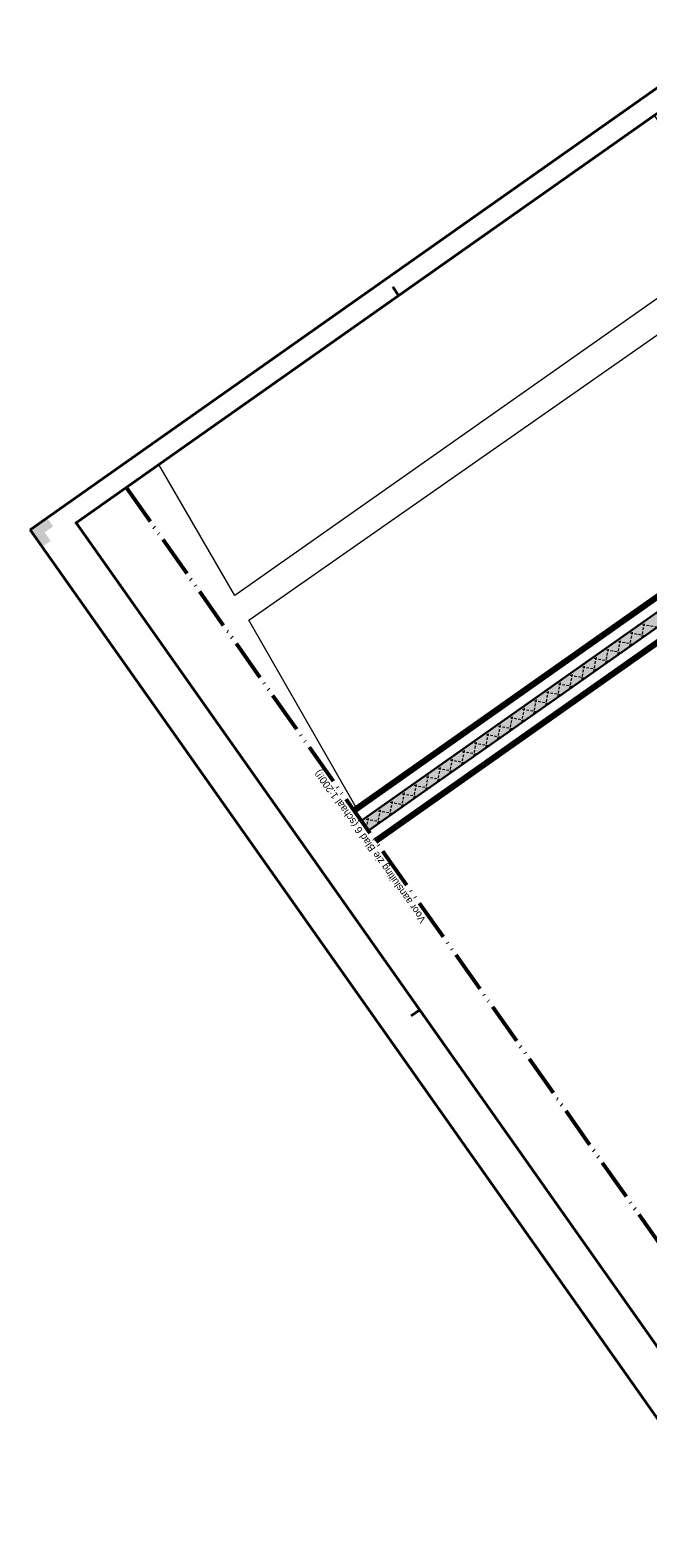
# Model space of a CAD drawing. Header units: metres. Extents: x 148786 to 149386, y 485542 to 486087.
# Tile 1 of 6: x 148786 to 148934, y 485542 to 485905. Entities that reach past the tile are written whole.
import ezdxf

# ---------------------------------------------------------------- set-up
doc = ezdxf.new("R2010")
doc.units = ezdxf.units.M
doc.header["$MEASUREMENT"] = 0
doc.linetypes.add('bladgr', pattern=[6.12, 4, -0.66, 0.07, -0.66, 0.07, -0.66])
doc.linetypes.add('DGN Style 2', pattern=[1, 0.6, -0.4])
for name, color, linetype, lineweight in [('BWR-verw-situatie', 214, 'DGN Style 2', 13), ('TOP-L-topo objecten vlak', 7, 'Continuous', 0), ('WVB-alg-bladgrens', 2, 'bladgr', 53), ('WVB-alg-onderhoek', 7, 'Continuous', 30), ('WVB-alg-werkgrens', 6, 'Continuous', 53), ('WVB-raster-20%', 254, 'Continuous', 30), ('WVB-tekst-dik 035', 1, 'Continuous', 40)]:
    doc.layers.add(name, color=color, linetype=linetype, lineweight=lineweight)
doc.styles.add('Style-WORKING', font='WORKING.shx')

msp = doc.modelspace()

# ---------------------------------------------------------------- hatches: boundary and pattern name
at = {"layer": 'WVB-alg-onderhoek', "lineweight": 40}
msp.add_hatch(color=256, dxfattribs=at).paths.add_polyline_path([(148788.63, 485780.51), (148785.75, 485784.6), (148789.84, 485787.48), (148791.28, 485785.44), (148789.23, 485784), (148790.67, 485781.95)])

# ---------------------------------------------------------------- linework, layer by layer
at = {"layer": 'BWR-verw-situatie'}
for p, q in [((149169.26, 485928.81), (148865.4, 485714.54)), ((149170.99, 485926.36), (148867.13, 485712.09)), ((148930.08, 485756.48), (148930.8, 485760.65)), ((148936.67, 485761.13), (148932.49, 485761.85)), ((148932.96, 485758.51), (148933.68, 485762.69)), ((148924.3, 485752.4), (148925.02, 485756.58)), ((148930.89, 485757.05), (148926.71, 485757.77)), ((148927.19, 485754.44), (148927.91, 485758.62)), ((148933.78, 485759.09), (148929.6, 485759.81)), ((148925.11, 485752.97), (148920.92, 485753.69)), ((148921.41, 485750.37), (148922.13, 485754.54)), ((148928, 485755.01), (148923.81, 485755.73)), ((148919.32, 485748.89), (148915.14, 485749.61)), ((148915.64, 485746.29), (148916.36, 485750.47)), ((148922.22, 485750.93), (148918.03, 485751.65)), ((148918.52, 485748.33), (148919.24, 485752.51)), ((148913.54, 485744.82), (148909.36, 485745.54)), ((148909.86, 485742.22), (148910.58, 485746.4)), ((148916.43, 485746.85), (148912.25, 485747.58)), ((148912.75, 485744.26), (148913.47, 485748.44)), ((148904.09, 485738.15), (148904.81, 485742.33)), ((148910.65, 485742.78), (148906.47, 485743.5)), ((148906.97, 485740.18), (148907.69, 485744.36)), ((148898.31, 485734.07), (148899.03, 485738.25)), ((148904.87, 485738.7), (148900.69, 485739.42)), ((148901.2, 485736.11), (148901.92, 485740.29)), ((148907.76, 485740.74), (148903.58, 485741.46)), ((148899.09, 485734.62), (148894.9, 485735.34)), ((148895.42, 485732.04), (148896.14, 485736.22)), ((148901.98, 485736.66), (148897.8, 485737.38)), ((148893.31, 485730.55), (148889.12, 485731.27)), ((148889.65, 485727.97), (148890.37, 485732.14)), ((148896.2, 485732.58), (148892.01, 485733.31)), ((148892.53, 485730), (148893.25, 485734.18)), ((148883.87, 485723.89), (148884.59, 485728.07)), ((148890.41, 485728.51), (148886.23, 485729.23)), ((148886.76, 485725.93), (148887.48, 485730.11)), ((148878.1, 485719.82), (148878.82, 485724)), ((148884.63, 485724.43), (148880.45, 485725.15)), ((148880.98, 485721.86), (148881.7, 485726.04)), ((148887.52, 485726.47), (148883.34, 485727.19)), ((148878.85, 485720.35), (148874.67, 485721.07)), ((148875.21, 485717.78), (148875.93, 485721.96)), ((148881.74, 485722.39), (148877.56, 485723.11)), ((148873.07, 485716.28), (148868.89, 485717)), ((148869.43, 485713.71), (148870.15, 485717.89)), ((148875.96, 485718.31), (148871.78, 485719.03)), ((148872.32, 485715.75), (148873.04, 485719.93)), ((148867.13, 485712.09), (148865.4, 485714.54)), ((148870.18, 485714.24), (148865.99, 485714.96)), ((148866.72, 485712.68), (148867.26, 485715.85)), ((148867.29, 485712.2), (148867.03, 485712.24))]:
    msp.add_line(p, q, dxfattribs=at)
at = {"layer": 'TOP-L-topo objecten vlak', "color": 7, "linetype": 'Continuous', "lineweight": 0}
msp.add_line((148834.97, 485768.75), (148816.68, 485800.29), dxfattribs=at)
at = {"layer": 'TOP-L-topo objecten vlak', "color": 7, "linetype": 'Continuous', "lineweight": 0, "flags": 128}
for points in [[(148935.9, 485884.36), (148957.33, 485854.79), (148834.97, 485768.75)], [(148864.18, 485717.74), (148838.37, 485762.88), (148961.86, 485849.11), (148991.92, 485807.89), (148864.18, 485717.74)], [(148868.74, 485709.82), (148996.81, 485800.37), (149000, 485795.97)]]:
    msp.add_lwpolyline(points, dxfattribs=at)
at = {"layer": 'WVB-alg-bladgrens', "linetype": 'bladgr', "ltscale": 2.5}
msp.add_line((148808.84, 485794.76), (148974.23, 485560.21), dxfattribs=at)
at = {"layer": 'WVB-alg-onderhoek', "lineweight": 40}
for p, q in [((149214.8, 486087.15), (148785.75, 485784.6)), ((148873, 485843.07), (148874.44, 485841.02)), ((148785.75, 485784.6), (148956.91, 485541.88)), ((148879.5, 485669), (148877.46, 485667.56))]:
    msp.add_line(p, q, dxfattribs=at)
at = {"layer": 'WVB-alg-onderhoek', "lineweight": 40, "flags": 128}
msp.add_lwpolyline([(148962.2, 485551.73), (149378.99, 485845.64), (149213.6, 486080.19), (148796.8, 485786.28)], close=True, dxfattribs=at)
at = {"layer": 'WVB-alg-werkgrens', "linetype": 'Continuous', "ltscale": 2.5, "const_width": 1.5, "flags": 128}
for points in [[(148863.68, 485716.99), (149167.54, 485931.26)], [(149172.72, 485923.91), (148868.86, 485709.64)]]:
    msp.add_lwpolyline(points, dxfattribs=at)
at = {"layer": 'WVB-raster-20%', "flags": 128}
for points in [[(149170.99, 485926.36), (149169.26, 485928.81), (148865.4, 485714.54), (148867.13, 485712.09)], [(149170.99, 485926.36), (149169.26, 485928.81), (148865.4, 485714.54), (148867.13, 485712.09)], [(148865.4, 485714.54), (148867.13, 485712.09), (148867.13, 485712.09)]]:
    msp.add_lwpolyline(points, close=True, dxfattribs=at)
at = {"layer": 'WVB-raster-20%', "extrusion": (0, 0, -1)}
for points in [[(-149170.99, 485926.36), (-149169.26, 485928.81), (-148867.13, 485712.09), (-148865.4, 485714.54)], [(-149170.99, 485926.36), (-149169.26, 485928.81), (-148867.13, 485712.09), (-148865.4, 485714.54)], [(-148865.4, 485714.54), (-148867.13, 485712.09), (-148867.13, 485712.09)]]:
    msp.add_solid(points, dxfattribs=at)

# ---------------------------------------------------------------- texts
at = {"layer": 'WVB-tekst-dik 035', "linetype": 'Continuous', "style": 'Style-WORKING'}
msp.add_text('Voor aansluiting zie Blad 6 (schaal 1:200!!)', height=1.75, rotation=125.1903, dxfattribs=at).set_placement((148881.11, 485690.67))

doc.saveas('drawing.dxf')
